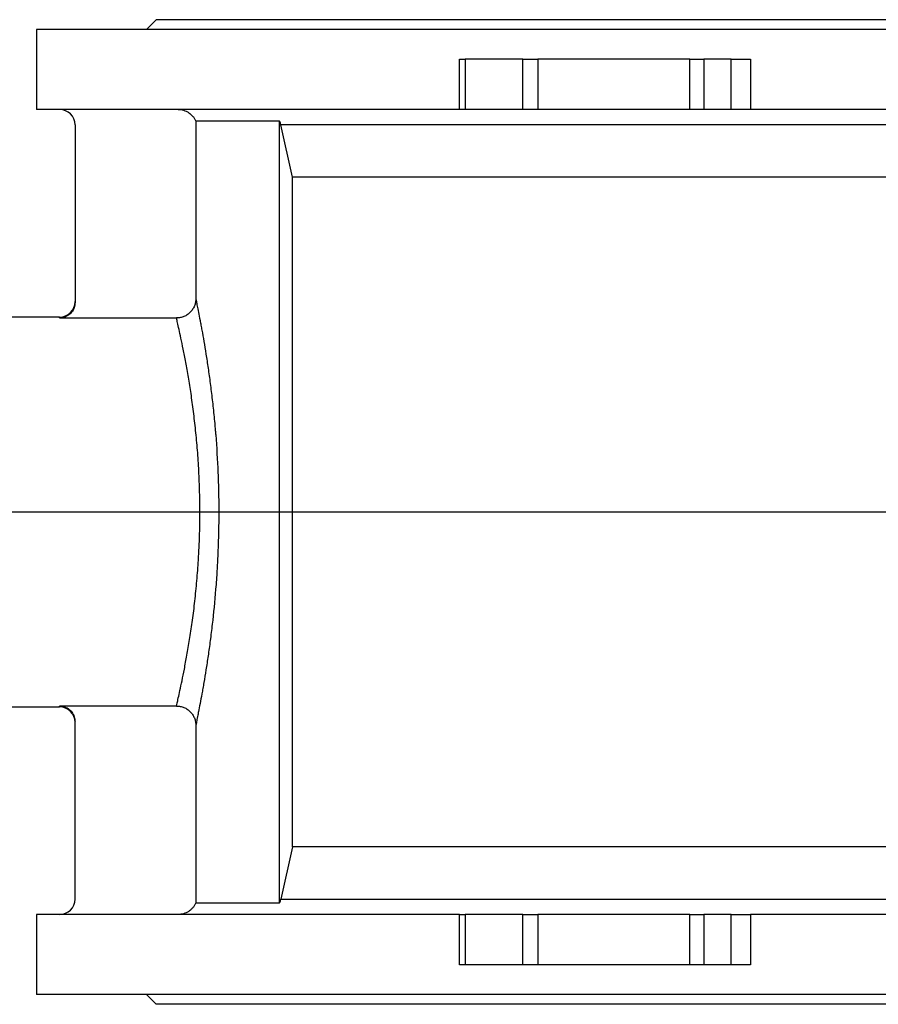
# Model space of a CAD drawing. Extents: x 2137 to 5258, y 82 to 2626.
# Tile 4 of 7: x 2557 to 3002, y 122 to 632. Entities that reach past the tile are written whole.
import ezdxf

# ---------------------------------------------------------------- set-up
doc = ezdxf.new("R2010")
doc.units = 0
doc.layers.get('0').update_dxf_attribs({"linetype": 'CONTINUOUS'})

msp = doc.modelspace()

# ---------------------------------------------------------------- linework, layer by layer
at = {"color": 7, "linetype": 'CONTINUOUS'}
for p, q in [((2627.93, 632.24), (2622.93, 627.24)), ((3628.93, 632.24), (2627.93, 632.24)), ((2565.93, 627.24), (2565.93, 585.74)), ((3690.93, 627.24), (2565.93, 627.24)), ((2785.05, 585.74), (2785.05, 611.74)), ((2785.05, 611.74), (2787.89, 611.74)), ((2787.89, 611.74), (2787.89, 585.74)), ((2817.84, 611.74), (2787.89, 611.74)), ((2817.84, 585.74), (2817.84, 611.74)), ((2817.84, 611.74), (2825.57, 611.74)), ((2825.57, 611.74), (2825.57, 585.74)), ((2904.33, 611.74), (2825.57, 611.74)), ((2904.33, 585.74), (2904.33, 611.74)), ((2904.33, 611.74), (2911.58, 611.74)), ((2911.58, 611.74), (2911.58, 585.74)), ((2925.71, 611.74), (2911.58, 611.74)), ((2925.71, 585.74), (2925.71, 611.74)), ((2925.71, 611.74), (2935.7, 611.74)), ((2935.7, 611.74), (2935.7, 585.74)), ((2785.05, 585.74), (2565.93, 585.74)), ((2787.89, 585.74), (2785.05, 585.74)), ((2817.84, 585.74), (2787.89, 585.74)), ((2825.57, 585.74), (2817.84, 585.74)), ((2904.33, 585.74), (2825.57, 585.74)), ((2911.58, 585.74), (2904.33, 585.74)), ((2925.71, 585.74), (2911.58, 585.74)), ((2935.7, 585.74), (2925.71, 585.74)), ((3321.16, 585.74), (2935.7, 585.74)), ((2585.93, 577.74), (2585.93, 485.78)), ((2691.85, 579.67), (2648.49, 579.67)), ((2648.49, 579.67), (2648.49, 487.78)), ((2691.85, 174.82), (2691.85, 579.67)), ((3607.76, 577.7), (2692.52, 577.7)), ((2698.46, 550.74), (2692.52, 577.7)), ((3558.4, 550.74), (2698.46, 550.74)), ((2698.46, 203.74), (2698.46, 550.74)), ((2577.93, 478.24), (2501.43, 478.24)), ((2577.93, 477.75), (2638.5, 477.75)), ((2501.43, 276.24), (2577.93, 276.24)), ((2638.5, 276.74), (2577.93, 276.74)), ((2585.93, 176.74), (2585.93, 268.7)), ((2648.49, 266.71), (2648.49, 174.82)), ((2698.46, 203.74), (2692.52, 176.78)), ((3558.4, 203.74), (2698.46, 203.74)), ((2648.49, 174.82), (2691.85, 174.82)), ((2692.52, 176.78), (3607.76, 176.78)), ((2565.93, 168.74), (2565.93, 127.24)), ((2785.05, 168.74), (2565.93, 168.74)), ((2785.05, 142.74), (2785.05, 168.74)), ((2785.05, 168.74), (2787.89, 168.74)), ((2787.89, 168.74), (2787.89, 142.74)), ((2817.84, 168.74), (2787.89, 168.74)), ((2817.84, 142.74), (2817.84, 168.74)), ((2817.84, 168.74), (2825.57, 168.74)), ((2825.57, 168.74), (2825.57, 142.74)), ((2904.33, 168.74), (2825.57, 168.74)), ((2904.33, 142.74), (2904.33, 168.74)), ((2904.33, 168.74), (2911.58, 168.74)), ((2911.58, 168.74), (2911.58, 142.74)), ((2925.71, 168.74), (2911.58, 168.74)), ((2925.71, 142.74), (2925.71, 168.74)), ((2925.71, 168.74), (2935.7, 168.74)), ((2935.7, 168.74), (2935.7, 142.74)), ((3321.16, 168.74), (2935.7, 168.74)), ((2787.89, 142.74), (2785.05, 142.74)), ((2817.84, 142.74), (2787.89, 142.74)), ((2825.57, 142.74), (2817.84, 142.74)), ((2904.33, 142.74), (2825.57, 142.74)), ((2911.58, 142.74), (2904.33, 142.74)), ((2925.71, 142.74), (2911.58, 142.74)), ((2935.7, 142.74), (2925.71, 142.74)), ((3690.93, 127.24), (2565.93, 127.24)), ((2622.93, 127.24), (2627.93, 122.24)), ((3628.93, 122.24), (2627.93, 122.24))]:
    msp.add_line(p, q, dxfattribs=at)
at = {"color": 8, "linetype": 'CONTINUOUS'}
for p, q in [((2577.93, 477.75), (2577.93, 478.24)), ((2577.93, 276.24), (2577.93, 276.74))]:
    msp.add_line(p, q, dxfattribs=at)
msp.add_line((3866.77, 377.24), (2172.84, 377.24))
at = {"color": 7, "linetype": 'CONTINUOUS'}
for centre, start, end in [((2577.93, 577.74), 0, 90), ((2577.93, 486.24), 270, 0), ((2577.93, 268.24), 0, 90), ((2577.93, 176.74), 270, 0)]:
    msp.add_arc(centre, 8, start, end, dxfattribs=at)
for points, knots in [([(2639.29, 585.74), (2639.78, 585.74), (2640.27, 585.71), (2641.22, 585.57), (2641.7, 585.46), (2642.63, 585.18), (2643.09, 585.01), (2643.97, 584.59), (2644.4, 584.35), (2645.62, 583.54), (2646.35, 582.9), (2647.13, 581.96), (2647.28, 581.76), (2647.56, 581.37), (2647.7, 581.16), (2648.07, 580.54), (2648.3, 580.11), (2648.49, 579.67)], [0, 0, 0, 0, 0.125, 0.125, 0.25, 0.25, 0.375, 0.375, 0.5, 0.5, 0.75, 0.75, 0.8125, 0.8125, 0.875, 0.875, 1, 1, 1, 1]), ([(2692.52, 577.7), (2692.45, 578.04), (2692.35, 578.37), (2692.13, 579.03), (2692, 579.35), (2691.85, 579.67)], [0, 0, 0, 0, 0.5, 0.5, 1, 1, 1, 1]), ([(2585.93, 485.78), (2585.84, 484.88), (2585.66, 483.06), (2584.27, 480.65), (2582.23, 478.83), (2579.98, 477.88), (2578.51, 477.78), (2577.93, 477.75)], [0, 0, 0, 0, 0.215891, 0.431794, 0.647335, 0.861954, 1, 1, 1, 1]), ([(2648.49, 487.78), (2648.49, 487.12), (2648.42, 486.47), (2648.23, 485.51), (2648.16, 485.19), (2647.97, 484.56), (2647.86, 484.25), (2647.48, 483.34), (2647.18, 482.76), (2646.45, 481.68), (2646.03, 481.16), (2645.11, 480.23), (2644.61, 479.82), (2643.8, 479.27), (2643.51, 479.09), (2642.93, 478.78), (2642.35, 478.5), (2641.73, 478.28), (2641.11, 478.09), (2640.79, 478.01), (2639.82, 477.81), (2639.16, 477.75), (2638.5, 477.75)], [0, 0, 0, 0, 0.125, 0.125, 0.1875, 0.1875, 0.25, 0.25, 0.375, 0.375, 0.5, 0.5, 0.625, 0.625, 0.6875, 0.6875, 0.75, 0.8125, 0.8125, 0.875, 0.875, 1, 1, 1, 1]), ([(2648.49, 487.78), (2648.51, 487.62), (2648.55, 487.42), (2648.64, 486.94), (2648.69, 486.66), (2648.88, 485.69), (2649.03, 484.89), (2649.4, 482.99), (2649.62, 481.9), (2650.11, 479.4), (2650.38, 478), (2650.74, 476.07), (2650.82, 475.67), (2650.97, 474.86), (2651.05, 474.44), (2651.28, 473.17), (2651.44, 472.29), (2651.94, 469.56), (2652.28, 467.62), (2652.99, 463.49), (2653.36, 461.31), (2654.09, 456.7), (2654.46, 454.27), (2655.21, 449.17), (2655.58, 446.53), (2656.29, 441.1), (2656.64, 438.3), (2657.3, 432.53), (2657.62, 429.56), (2658.07, 424.99), (2658.21, 423.44), (2658.42, 421.09), (2658.49, 420.3), (2658.63, 418.72), (2658.69, 417.93), (2659.26, 410.77), (2659.66, 404.26), (2660.06, 394.27), (2660.17, 390.9), (2660.27, 385.8), (2660.3, 384.08), (2660.34, 380.66), (2660.34, 378.95), (2660.34, 370.38), (2660.2, 363.6), (2659.86, 355.24), (2659.79, 353.57), (2659.66, 351.08), (2659.62, 350.25), (2659.52, 348.59), (2659.47, 347.76), (2659.23, 343.65), (2659, 340.43), (2658.24, 330.95), (2657.64, 324.89), (2656.81, 317.63), (2656.63, 316.2), (2656.28, 313.36), (2656.11, 311.97), (2655.57, 307.88), (2655.2, 305.25), (2654.47, 300.22), (2654.09, 297.81), (2653.36, 293.2), (2652.99, 291.01), (2652.55, 288.4), (2652.46, 287.88), (2652.28, 286.87), (2652.19, 286.37), (2651.93, 284.91), (2651.76, 283.96), (2651.27, 281.24), (2650.96, 279.57), (2650.38, 276.5), (2650.11, 275.1), (2649.74, 273.22), (2649.63, 272.62), (2649.41, 271.51), (2649.31, 270.99), (2649.03, 269.56), (2648.87, 268.77), (2648.63, 267.5), (2648.54, 267.03), (2648.49, 266.71)], [0, 0, 0, 0, 0.015625, 0.015625, 0.03125, 0.03125, 0.0625, 0.0625, 0.09375, 0.09375, 0.125, 0.125, 0.132813, 0.132813, 0.140625, 0.140625, 0.15625, 0.15625, 0.1875, 0.1875, 0.21875, 0.21875, 0.25, 0.25, 0.28125, 0.28125, 0.3125, 0.3125, 0.34375, 0.34375, 0.359375, 0.359375, 0.367188, 0.367188, 0.375, 0.375, 0.4375, 0.4375, 0.46875, 0.46875, 0.484375, 0.484375, 0.5, 0.5, 0.5625, 0.5625, 0.578125, 0.578125, 0.585938, 0.585938, 0.59375, 0.59375, 0.625, 0.625, 0.6875, 0.6875, 0.703125, 0.703125, 0.71875, 0.71875, 0.75, 0.75, 0.78125, 0.78125, 0.8125, 0.8125, 0.820313, 0.820313, 0.828125, 0.828125, 0.84375, 0.84375, 0.875, 0.875, 0.90625, 0.90625, 0.921875, 0.921875, 0.9375, 0.9375, 0.96875, 0.96875, 1, 1, 1, 1]), ([(2638.5, 276.74), (2638.59, 277.19), (2638.78, 278.09), (2639.38, 280.83), (2640.23, 284.67), (2641.3, 289.7), (2642.53, 295.79), (2643.87, 302.94), (2645.25, 311.04), (2646.61, 320), (2647.86, 329.76), (2648.94, 340.17), (2649.73, 350.23), (2650.24, 359.7), (2650.53, 368.44), (2650.62, 376.84), (2650.53, 385.99), (2650.21, 395.86), (2649.57, 406.64), (2648.68, 417.09), (2647.58, 427.05), (2646.33, 436.42), (2644.98, 445.14), (2643.6, 453.06), (2642.25, 460.11), (2641.02, 466.13), (2639.97, 471.01), (2639.15, 474.7), (2638.69, 476.83), (2638.55, 477.51), (2638.5, 477.75)], [0, 0, 0, 0, 0.03503, 0.07006, 0.107272, 0.1446, 0.181817, 0.219786, 0.257873, 0.295843, 0.334336, 0.372953, 0.41144, 0.440943, 0.470505, 0.500006, 0.525417, 0.562596, 0.599895, 0.637078, 0.674499, 0.712035, 0.74946, 0.78773, 0.826119, 0.864386, 0.902786, 0.941312, 0.979707, 1, 1, 1, 1]), ([(2577.93, 276.74), (2578.82, 276.65), (2580.62, 276.48), (2583.01, 275.1), (2584.82, 273.07), (2585.79, 270.81), (2585.89, 269.31), (2585.93, 268.7)], [0, 0, 0, 0, 0.213437, 0.426861, 0.640775, 0.855674, 1, 1, 1, 1]), ([(2638.5, 276.74), (2639.16, 276.74), (2639.81, 276.67), (2640.77, 276.48), (2641.09, 276.4), (2641.72, 276.21), (2642.03, 276.1), (2642.94, 275.72), (2643.51, 275.41), (2644.32, 274.87), (2644.59, 274.67), (2645.1, 274.25), (2645.34, 274.03), (2646.03, 273.33), (2646.44, 272.83), (2646.99, 272.01), (2647.16, 271.72), (2647.46, 271.15), (2647.74, 270.55), (2647.96, 269.94), (2648.15, 269.31), (2648.23, 268.99), (2648.42, 268.02), (2648.49, 267.37), (2648.49, 266.71)], [0, 0, 0, 0, 0.125, 0.125, 0.1875, 0.1875, 0.25, 0.25, 0.375, 0.375, 0.4375, 0.4375, 0.5, 0.5, 0.625, 0.625, 0.6875, 0.6875, 0.75, 0.8125, 0.8125, 0.875, 0.875, 1, 1, 1, 1]), ([(2648.49, 174.82), (2648.3, 174.37), (2648.07, 173.93), (2647.56, 173.11), (2647.28, 172.71), (2646.66, 171.97), (2646.32, 171.62), (2645.59, 170.96), (2645.2, 170.67), (2644.39, 170.13), (2643.96, 169.89), (2643.08, 169.48), (2642.63, 169.31), (2641.7, 169.03), (2641.22, 168.92), (2640.26, 168.78), (2639.77, 168.74), (2639.29, 168.74)], [0, 0, 0, 0, 0.125, 0.125, 0.25, 0.25, 0.375, 0.375, 0.5, 0.5, 0.625, 0.625, 0.75, 0.75, 0.875, 0.875, 1, 1, 1, 1]), ([(2691.85, 174.82), (2692, 175.14), (2692.13, 175.46), (2692.35, 176.11), (2692.45, 176.44), (2692.52, 176.78)], [0, 0, 0, 0, 0.5, 0.5, 1, 1, 1, 1])]:
    msp.add_open_spline(points, degree=3, knots=knots, dxfattribs=at)

doc.saveas('drawing.dxf')
